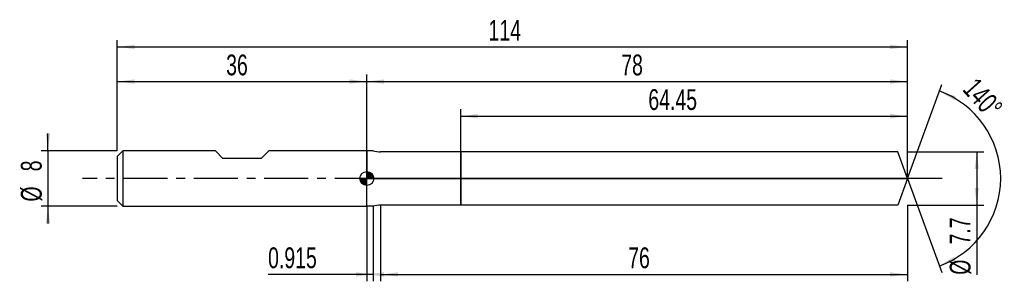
# Model space of a CAD drawing. Extents: x -14 to 128, y -15 to 23.
import ezdxf
from ezdxf.enums import TextEntityAlignment as Align

# ---------------------------------------------------------------- set-up
doc = ezdxf.new("R2010")
doc.units = 0
doc.linetypes.add('CENTER', pattern=[10.16, 6.35, -1.27, 1.27, -1.27])
doc.layers.get('0').update_dxf_attribs({"linetype": 'CONTINUOUS'})
for name, color, linetype in [('1', 4, 'CONTINUOUS'), ('2', 7, 'CONTINUOUS'), ('4', 2, 'CENTER'), ('CUT', 1, 'CONTINUOUS'), ('NOCUT', 7, 'CONTINUOUS'), ('SK1', 4, 'CONTINUOUS'), ('SK2', 7, 'CONTINUOUS'), ('SK4', 2, 'CENTER')]:
    doc.layers.add(name, color=color, linetype=linetype)
doc.dimstyles.new('SLDDIMSTYLE0', dxfattribs={"dimtxt": 3, "dimasz": 2.5, "dimexe": 0, "dimexo": 0.0625, "dimgap": 0.75, "dimtad": 1, "dimrnd": 1e-09, "dimzin": 12, "dimsah": 1, "dimcen": 0.09, "dimazin": 3, "dimtfac": 1, "dimtofl": 0, "dimtmove": 0, "dimatfit": 3})
doc.dimstyles.new('SLDDIMSTYLE1', dxfattribs={"dimtxt": 3, "dimasz": 2.5, "dimexe": 0, "dimexo": 0.0625, "dimgap": 0.75, "dimtad": 1, "dimrnd": 1e-09, "dimsah": 1, "dimcen": 0.09, "dimazin": 3, "dimtfac": 1, "dimtofl": 0, "dimtmove": 0, "dimatfit": 3})
doc.dimstyles.new('SLDDIMSTYLE2', dxfattribs={"dimtxt": 3, "dimasz": 2.5, "dimexe": 0, "dimexo": 0.0625, "dimgap": 0.75, "dimtad": 1, "dimzin": 12, "dimsah": 1, "dimcen": 0.09, "dimazin": 3, "dimtfac": 1, "dimtofl": 0, "dimtmove": 0, "dimatfit": 3})
doc.dimstyles.new('SLDDIMSTYLE3', dxfattribs={"dimtxt": 3, "dimasz": 2.5, "dimexe": 0, "dimexo": 0.0625, "dimgap": 0.75, "dimtad": 1, "dimrnd": 1e-09, "dimzin": 12, "dimsah": 1, "dimcen": 0.09, "dimazin": 3, "dimtfac": 1, "dimtmove": 0, "dimatfit": 3})

# ---------------------------------------------------------------- blocks, each defined once
blk = doc.blocks.new('_D')
at = {"layer": '2'}
for p, q in [((38, -3.85), (38, -14.85)), ((114, -3.85), (114, -14.85)), ((38, -13.85), (114, -13.85))]:
    blk.add_line(p, q, dxfattribs=at)
for points in [[(38, -13.85), (40.5, -14.16), (40.5, -13.54)], [(114, -13.85), (111.5, -13.54), (111.5, -14.16)]]:
    blk.add_solid(points, dxfattribs=at)
at = {"layer": '2', "width": 0.7}
blk.add_text('76', height=3, dxfattribs=at).set_placement((73.71, -13.85), align=Align.BOTTOM_LEFT)
blk = doc.blocks.new('_D_1')
at = {"layer": '2'}
for p, q in [((114, 3.85), (125, 3.85)), ((124, 3.85), (124, -3.85)), ((114, -3.85), (125, -3.85)), ((124, -3.85), (124, -13.9))]:
    blk.add_line(p, q, dxfattribs=at)
for points in [[(124, 3.85), (123.69, 1.35), (124.31, 1.35)], [(124, -3.85), (124.31, -1.35), (123.69, -1.35)]]:
    blk.add_solid(points, dxfattribs=at)
at = {"layer": '2', "width": 0.7}
for s, p in [('7.7', (123.99, -9.53)), ('%%c', (124, -13.9))]:
    blk.add_text(s, height=3, rotation=90, dxfattribs=at).set_placement(p, align=Align.BOTTOM_LEFT)
blk = doc.blocks.new('_D_2')
at = {"layer": '2'}
for p, q in [((36, -4), (36, -14.85)), ((36.91, -4), (36.91, -14.85)), ((36, -13.85), (21.76, -13.85)), ((36.91, -13.85), (36, -13.85))]:
    blk.add_line(p, q, dxfattribs=at)
for points in [[(36.91, -13.85), (34.42, -13.54), (34.42, -14.16)], [(36, -13.85), (38.5, -14.16), (38.5, -13.54)]]:
    blk.add_solid(points, dxfattribs=at)
at = {"layer": '2', "width": 0.7}
blk.add_text('0.915', height=3, rotation=0.0001, dxfattribs=at).set_placement((21.76, -13.85), align=Align.BOTTOM_LEFT)
blk = doc.blocks.new('_D_3')
at = {"layer": '2'}
for p, q in [((49.55, 3.85), (49.55, 10)), ((114, 3.85), (114, 10)), ((49.55, 9), (114, 9))]:
    blk.add_line(p, q, dxfattribs=at)
for points in [[(49.55, 9), (52.05, 8.69), (52.05, 9.31)], [(114, 9), (111.5, 9.31), (111.5, 8.69)]]:
    blk.add_solid(points, dxfattribs=at)
at = {"layer": '2', "width": 0.7}
blk.add_text('64.45', height=3, dxfattribs=at).set_placement((76.62, 9), align=Align.BOTTOM_LEFT)
blk = doc.blocks.new('_D_4')
at = {"layer": '2'}
for q in [(118.94, 13.58), (118.94, -13.58)]:
    blk.add_line((114, 0), q, dxfattribs=at)
blk.add_arc((114, 0), 13.45, 289.9962, 70.0038, dxfattribs=at)
for points in [[(118.6, 12.64), (120.73, 11.3), (120.99, 11.86)], [(118.6, -12.64), (120.99, -11.86), (120.73, -11.3)]]:
    blk.add_solid(points, dxfattribs=at)
at = {"layer": '2', "width": 0.7}
blk.add_text('140°', height=3, rotation=-48.0128, dxfattribs=at).set_placement((121.15, 12.17), align=Align.BOTTOM_LEFT)
blk = doc.blocks.new('_D_5')
at = {"layer": 'SK2'}
for p, q in [((0, 4), (0, 20)), ((114, 4), (114, 20)), ((0, 19), (114, 19))]:
    blk.add_line(p, q, dxfattribs=at)
for points in [[(0, 19), (2.5, 18.69), (2.5, 19.31)], [(114, 19), (111.5, 19.31), (111.5, 18.69)]]:
    blk.add_solid(points, dxfattribs=at)
at = {"layer": 'SK2', "width": 0.7}
blk.add_text('114', height=3, dxfattribs=at).set_placement((53.56, 19), align=Align.BOTTOM_LEFT)
blk = doc.blocks.new('_D_6')
at = {"layer": 'SK2'}
for p, q in [((0, 4), (0, 15)), ((36, 4), (36, 15)), ((0, 14), (36, 14))]:
    blk.add_line(p, q, dxfattribs=at)
for points in [[(0, 14), (2.5, 13.69), (2.5, 14.31)], [(36, 14), (33.5, 14.31), (33.5, 13.69)]]:
    blk.add_solid(points, dxfattribs=at)
at = {"layer": 'SK2', "width": 0.7}
blk.add_text('36', height=3, rotation=0, dxfattribs=at).set_placement((15.71, 14), align=Align.BOTTOM_LEFT)
blk = doc.blocks.new('_D_7')
at = {"layer": 'SK2'}
for p, q in [((36, 0), (36, 15)), ((114, 0), (114, 15)), ((36, 14), (114, 14))]:
    blk.add_line(p, q, dxfattribs=at)
for points in [[(36, 14), (38.5, 13.69), (38.5, 14.31)], [(114, 14), (111.5, 14.31), (111.5, 13.69)]]:
    blk.add_solid(points, dxfattribs=at)
at = {"layer": 'SK2', "width": 0.7}
blk.add_text('78', height=3, rotation=0, dxfattribs=at).set_placement((72.71, 14), align=Align.BOTTOM_LEFT)
blk = doc.blocks.new('_D_8')
at = {"layer": 'SK2'}
for p, q in [((-10, 4), (-10, 6.5)), ((0, 4), (-11, 4)), ((-10, 4), (-10, -4)), ((0, -4), (-11, -4)), ((-10, -4), (-10, -6.5))]:
    blk.add_line(p, q, dxfattribs=at)
for points in [[(-10, 4), (-9.69, 6.5), (-10.31, 6.5)], [(-10, -4), (-10.31, -6.5), (-9.69, -6.5)]]:
    blk.add_solid(points, dxfattribs=at)
at = {"layer": 'SK2', "width": 0.7}
for s, p in [('8', (-10.01, 1.04)), ('%%c', (-10, -3.33))]:
    blk.add_text(s, height=3, rotation=90, dxfattribs=at).set_placement(p, align=Align.BOTTOM_LEFT)
blk = doc.blocks.new('*U11')
at = {"color": 0, "linetype": 'CONTINUOUS'}
for points in [[(0, 0), (0, 1), (0.2, 0)], [(0.2, 0), (0, 1), (0.2, 0.98)], [(0.2, 0), (0.2, 0.98), (0.38, 0)], [(0.38, 0), (0.2, 0.98), (0.38, 0.92)], [(0.38, 0), (0.38, 0.92), (0.56, 0)], [(0.56, 0), (0.38, 0.92), (0.56, 0.83)], [(0.56, 0), (0.56, 0.83), (0.71, 0)], [(0.71, 0), (0.56, 0.83), (0.71, 0.71)], [(0.71, 0), (0.71, 0.71), (0.83, 0)], [(0.83, 0), (0.71, 0.71), (0.83, 0.56)], [(0.83, 0), (0.83, 0.56), (0.92, 0)], [(0.92, 0), (0.83, 0.56), (0.92, 0.38)], [(0.92, 0), (0.92, 0.38), (0.98, 0)], [(0.98, 0), (0.92, 0.38), (0.98, 0.2)], [(0.98, 0), (0.98, 0.2), (1, 0)]]:
    blk.add_solid(points, dxfattribs=at)
blk = doc.blocks.new('*U12')
at = {"color": 0, "linetype": 'CONTINUOUS'}
for points in [[(-0.98, -0.17), (-1, 0), (-0.98, 0)], [(-0.98, -0.17), (-0.98, 0), (-0.94, -0.34)], [(-0.94, -0.34), (-0.98, 0), (-0.94, 0)], [(-0.94, -0.34), (-0.94, 0), (-0.87, -0.5)], [(-0.87, -0.5), (-0.94, 0), (-0.87, 0)], [(-0.87, -0.5), (-0.87, 0), (-0.77, -0.64)], [(-0.77, -0.64), (-0.87, 0), (-0.77, 0)], [(-0.77, -0.64), (-0.77, 0), (-0.64, -0.77)], [(-0.64, -0.77), (-0.77, 0), (-0.64, 0)], [(-0.64, -0.77), (-0.64, 0), (-0.5, -0.87)], [(-0.5, -0.87), (-0.64, 0), (-0.5, 0)], [(-0.5, -0.87), (-0.5, 0), (-0.34, -0.94)], [(-0.34, -0.94), (-0.5, 0), (-0.34, 0)], [(-0.34, -0.94), (-0.34, 0), (-0.17, -0.98)], [(-0.17, -0.98), (-0.34, 0), (-0.17, 0)], [(-0.17, -0.98), (-0.17, 0), (0, -1)], [(0, -1), (-0.17, 0), (0, 0)]]:
    blk.add_solid(points, dxfattribs=at)
blk = doc.blocks.new('SW_DOWELSYMBOL_0')
at = {"layer": 'SK1', "color": 0}
blk.add_circle((0, 0), 1, dxfattribs=at)
at = {"color": 0, "linetype": 'CONTINUOUS'}
for name in ['*U12', '*U11']:
    blk.add_blockref(name, (0, 0), dxfattribs=at)

msp = doc.modelspace()

# ---------------------------------------------------------------- linework, layer by layer
at = {"layer": '1'}
for p, q in [((36.915, 4), (36, 4)), ((36, 4), (36, 0)), ((49.55, 3.85), (38, 3.85)), ((112.599, 3.85), (49.55, 3.85)), ((49.55, 3.85), (49.55, 0)), ((49.55, 0), (49.55, 3.85)), ((114, 0), (112.599, 3.85)), ((49.55, -3.85), (49.55, 0)), ((49.55, 0), (49.55, -3.85)), ((114, 0), (112.599, -3.85)), ((36, -4), (36, 0)), ((36.915, -4), (36, -4)), ((49.55, -3.85), (38, -3.85)), ((112.599, -3.85), (49.55, -3.85))]:
    msp.add_line(p, q, dxfattribs=at)
for centre, start, end in [((38, 7.85), 254.25941, 270), ((38, -7.85), 90, 105.74059)]:
    msp.add_arc(centre, 4, start, end, dxfattribs=at)
at = {"layer": '4'}
msp.add_line((114, 0), (36, 0), dxfattribs=at)
at = {"layer": 'CUT'}
for p, q in [((112.599, 3.85), (49.55, 3.85)), ((49.55, 3.85), (49.55, 0)), ((114, 0), (112.599, 3.85)), ((49.55, 0), (114, 0))]:
    msp.add_line(p, q, dxfattribs=at)
at = {"layer": 'NOCUT'}
for p, q in [((36.915, 4), (36, 4)), ((36, 4), (36, 0)), ((49.55, 3.85), (38, 3.85)), ((49.55, 0), (49.55, 3.85)), ((36, 0), (49.55, 0))]:
    msp.add_line(p, q, dxfattribs=at)
msp.add_arc((38, 7.85), 4, 254.25941, 270, dxfattribs=at)
at = {"layer": 'SK1'}
for p, q in [((0.8, 4), (0, 3.2)), ((0, 3.2), (0, 0)), ((14.15, 4), (0.8, 4)), ((0.8, 4), (0.8, -4)), ((15.25, 2.9), (14.15, 4)), ((20.75, 2.9), (15.25, 2.9)), ((21.85, 4), (20.75, 2.9)), ((36, 4), (21.85, 4)), ((0, 0), (0, -3.2)), ((0, -3.2), (0.8, -4)), ((0.8, -4), (36, -4))]:
    msp.add_line(p, q, dxfattribs=at)
msp.add_circle((36, 0), 1, dxfattribs=at)
at = {"layer": 'SK4'}
msp.add_line((119, 0), (-5, 0), dxfattribs=at)

# ---------------------------------------------------------------- block references
at = {"layer": 'SK1'}
msp.add_blockref('SW_DOWELSYMBOL_0', (36, 0), dxfattribs=at)

# ---------------------------------------------------------------- texts
at = {"layer": 'SK2', "width": 0.7}
msp.add_text('AP1', height=0.05, dxfattribs=at).set_placement((36, -0.018), align=Align.BOTTOM_LEFT)

# ---------------------------------------------------------------- dimensions: what is measured, and where the dimension line sits
at = {"layer": '2'}
dim = msp.add_angular_dim_2l(base=(127.454, 0), line1=((114, 0), (112.599, 3.85)), line2=((112.599, -3.85), (114, 0)), dimstyle='SLDDIMSTYLE2', dxfattribs=at)
dim.commit()
dim.dimension.update_dxf_attribs({"geometry": '_D_4', "text_midpoint": (124, 9), "dimtype": 162})
for base, p1, p2, picture, middle in [((114, 9), (49.55, 3.85), (114, 3.85), '_D_3', (81.775, 9)), ((114, -13.85), (38, -3.85), (114, -3.85), '_D', (76, -13.85))]:
    dim = msp.add_linear_dim(base=base, p1=p1, p2=p2, dimstyle='SLDDIMSTYLE0', dxfattribs=at)
    dim.commit()
    dim.dimension.update_dxf_attribs({"geometry": picture, "text_midpoint": middle, "dimtype": 160})
dim = msp.add_linear_dim(base=(124, -3.85), p1=(114, 3.85), p2=(114, -3.85), angle=90, text='%%c<>', dimstyle='SLDDIMSTYLE0', dxfattribs=at)
dim.commit()
dim.dimension.update_dxf_attribs({"geometry": '_D_1', "text_midpoint": (124, -8.85), "dimtype": 160})
dim = msp.add_linear_dim(base=(36.0000095, -13.8499913), p1=(36.915, -4), p2=(36.0000001, -4.0000009), angle=0.0000547, dimstyle='SLDDIMSTYLE1', dxfattribs=at)
dim.commit()
dim.dimension.update_dxf_attribs({"geometry": '_D_2', "text_midpoint": (26.915, -13.85), "dimtype": 160})
at = {"layer": 'SK2'}
dim = msp.add_linear_dim(base=(114, 19), p1=(0, 4), p2=(114, 4), dimstyle='SLDDIMSTYLE0', dxfattribs=at)
dim.commit()
dim.dimension.update_dxf_attribs({"geometry": '_D_5', "text_midpoint": (57, 19), "dimtype": 160})
for base, p1, p2, picture, middle in [((36, 14), (0, 4), (36, 4), '_D_6', (18, 14)), ((114, 14), (36, 0), (114, 0), '_D_7', (75, 14))]:
    dim = msp.add_linear_dim(base=base, p1=p1, p2=p2, angle=0, dimstyle='SLDDIMSTYLE0', dxfattribs=at)
    dim.commit()
    dim.dimension.update_dxf_attribs({"geometry": picture, "text_midpoint": middle, "dimtype": 160})
dim = msp.add_linear_dim(base=(-10, -4), p1=(0, 4), p2=(0, -4), angle=90, text='%%c<>', dimstyle='SLDDIMSTYLE3', dxfattribs=at)
dim.commit()
dim.dimension.update_dxf_attribs({"geometry": '_D_8', "text_midpoint": (-10, 0), "dimtype": 160})

doc.saveas('drawing.dxf')
